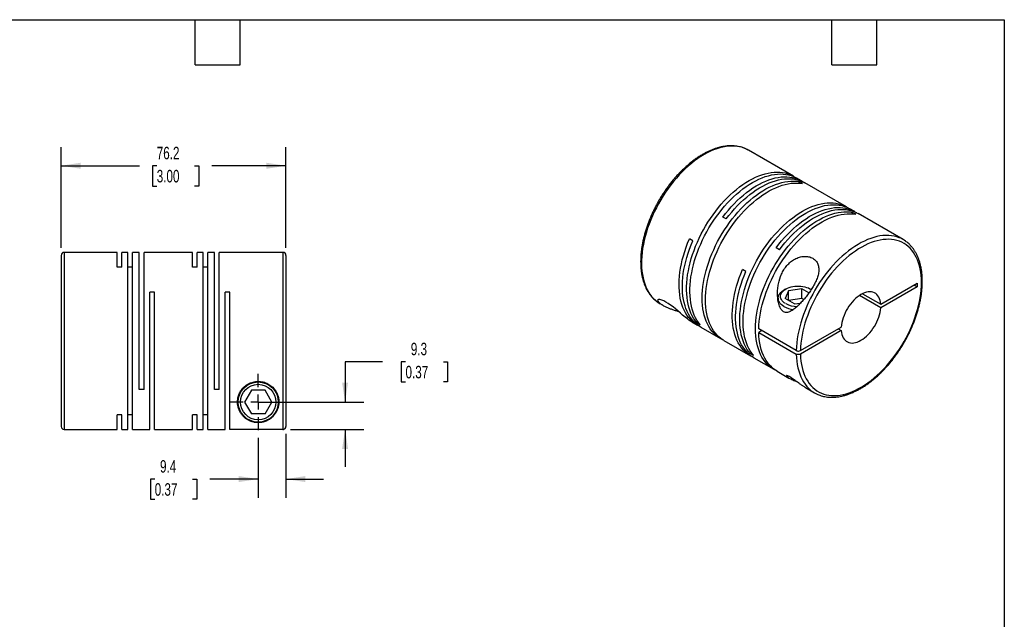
# Model space of a CAD drawing. Header units: millimetres. Extents: x 13 to 546, y 13 to 419.
# Tile 3 of 3: x 212 to 546, y 216 to 419. Entities that reach past the tile are written whole.
import ezdxf

# ---------------------------------------------------------------- set-up
doc = ezdxf.new("R2010")
doc.units = ezdxf.units.MM
doc.header["$LTSCALE"] = 2
doc.linetypes.add('SLD-Center', pattern=[19.05, 15.24, -1.27, 1.27, -1.27])
doc.linetypes.add('SLD-Solid', pattern=[0])
doc.layers.add('CENTER', color=40, linetype='SLD-Center')
doc.layers.add('DIMENSIONS', color=140, linetype='SLD-Solid', lineweight=25)
doc.layers.add('TEXT', color=140, linetype='SLD-Solid', lineweight=25)
doc.styles.add('SLDTEXTSTYLE0', font='TXT', dxfattribs={"width": 0.7})
doc.dimstyles.new('SLDDIMSTYLE0', dxfattribs={"dimtxt": 4.316016, "dimasz": 6.604, "dimexe": 0, "dimexo": 0.0625, "dimgap": 1.079004, "dimtad": 0, "dimtih": 1, "dimtoh": 1, "dimdec": 1, "dimrnd": 1e-09, "dimzin": 12, "dimdsep": 46, "dimtxsty": 'SLDTEXTSTYLE0', "dimsah": 1, "dimcen": 0.09, "dimadec": 0, "dimazin": 3, "dimtfac": 1, "dimtdec": 1, "dimtmove": 0, "dimatfit": 0, "dimfxl": 0, "dimfrac": 2, "dimtolj": 1, "dimtzin": 12, "dimarcsym": 0})
doc.dimstyles.new('SLDDIMSTYLE4', dxfattribs={"dimtxt": 4.316016, "dimasz": 6.604, "dimexe": 0, "dimexo": 0.0625, "dimgap": 1.079004, "dimtad": 0, "dimtih": 1, "dimtoh": 1, "dimdec": 1, "dimrnd": 1e-09, "dimzin": 12, "dimdsep": 46, "dimtxsty": 'SLDTEXTSTYLE0', "dimsah": 1, "dimcen": 0.09, "dimadec": 0, "dimazin": 3, "dimtfac": 1, "dimtdec": 1, "dimtofl": 0, "dimtmove": 0, "dimatfit": 3, "dimfxl": 0, "dimfrac": 2, "dimtolj": 1, "dimtzin": 12, "dimarcsym": 0})

# ---------------------------------------------------------------- blocks, each defined once
blk = doc.blocks.new('_D_5')
at = {"layer": 'DIMENSIONS'}
for p, q in [((293.17, 277.45), (293.17, 257.07)), ((302.57, 278.7), (302.57, 257.07)), ((258.09, 263.42), (256.65, 263.42)), ((256.65, 263.42), (256.65, 256.56)), ((270.92, 263.42), (272.37, 263.42)), ((272.37, 263.42), (272.37, 256.56)), ((293.17, 263.42), (276.77, 263.42)), ((302.57, 263.42), (315.27, 263.42)), ((256.65, 256.56), (258.09, 256.56)), ((272.37, 256.56), (270.92, 256.56))]:
    blk.add_line(p, q, dxfattribs=at)
for points in [[(293.17, 263.42), (286.57, 264.44), (286.57, 262.41)], [(302.57, 263.42), (309.18, 262.41), (309.18, 264.44)]]:
    blk.add_solid(points, dxfattribs=at)
at = {"layer": 'DIMENSIONS', "char_height": 4.233, "attachment_point": 1, "style": 'SLDTEXTSTYLE0'}
for s, insert in [('9.4', (259.89, 269.84)), ('0.37', (258.09, 262.02))]:
    blk.add_mtext(s, dxfattribs=dict(at, insert=insert))
blk = doc.blocks.new('_D_6')
at = {"layer": 'DIMENSIONS'}
for p, q in [((335.33, 303.2), (322.63, 303.2)), ((322.63, 303.2), (322.63, 289.53)), ((343.11, 303.2), (341.66, 303.2)), ((341.66, 303.2), (341.66, 296.34)), ((355.94, 303.2), (357.39, 303.2)), ((357.39, 303.2), (357.39, 296.34)), ((341.66, 296.34), (343.11, 296.34)), ((357.39, 296.34), (355.94, 296.34)), ((295.71, 289.53), (328.98, 289.53)), ((304.11, 280.24), (328.98, 280.24)), ((322.63, 280.24), (322.63, 267.54))]:
    blk.add_line(p, q, dxfattribs=at)
for points in [[(322.63, 289.53), (323.64, 296.14), (321.61, 296.14)], [(322.63, 280.24), (321.61, 273.64), (323.64, 273.64)]]:
    blk.add_solid(points, dxfattribs=at)
at = {"layer": 'DIMENSIONS', "char_height": 4.233, "attachment_point": 1, "style": 'SLDTEXTSTYLE0'}
for s, insert in [('9.3', (344.91, 309.62)), ('0.37', (343.11, 301.79))]:
    blk.add_mtext(s, dxfattribs=dict(at, insert=insert))
blk = doc.blocks.new('_D_7')
at = {"layer": 'DIMENSIONS'}
for p, q in [((226.37, 341.77), (226.37, 375.95)), ((302.57, 341.77), (302.57, 375.95)), ((226.37, 369.6), (252.92, 369.6)), ((258.77, 369.6), (257.32, 369.6)), ((257.32, 369.6), (257.32, 362.74)), ((271.6, 369.6), (273.05, 369.6)), ((273.05, 369.6), (273.05, 362.74)), ((302.57, 369.6), (277.45, 369.6)), ((257.32, 362.74), (258.77, 362.74)), ((273.05, 362.74), (271.6, 362.74))]:
    blk.add_line(p, q, dxfattribs=at)
for points in [[(226.37, 369.6), (232.98, 368.58), (232.98, 370.62)], [(302.57, 369.6), (295.97, 370.62), (295.97, 368.58)]]:
    blk.add_solid(points, dxfattribs=at)
at = {"layer": 'DIMENSIONS', "char_height": 4.233, "attachment_point": 1, "style": 'SLDTEXTSTYLE0'}
for s, insert in [('76.2', (258.77, 376.02)), ('3.00', (258.77, 368.2))]:
    blk.add_mtext(s, dxfattribs=dict(at, insert=insert))
blk = doc.blocks.new('SW_CENTERMARKSYMBOL_2')
at = {"layer": 'CENTER', "color": 0}
for p, q in [((0, 5.08), (0, 9.54)), ((-5.08, 0), (-9.54, 0)), ((0, 0), (-2.54, 0)), ((0, 0), (0, 2.54)), ((0, 0), (0, -2.54)), ((0, 0), (2.54, 0)), ((5.08, 0), (9.54, 0)), ((0, -5.08), (0, -9.54))]:
    blk.add_line(p, q, dxfattribs=at)

msp = doc.modelspace()

# ---------------------------------------------------------------- linework, layer by layer
for p, q in [((459.33, 374.88), (459.27, 374.92)), ((474.6, 366.07), (459.33, 374.88)), ((477.36, 364.47), (475.73, 365.41)), ((477.71, 363.56), (476.57, 364.22)), ((476.57, 363.71), (476.57, 364.22)), ((492.63, 355.66), (478.49, 363.82)), ((495.39, 354.07), (493.77, 355)), ((495.74, 353.16), (494.61, 353.81)), ((494.61, 353.31), (494.61, 353.81)), ((451.83, 351.56), (450.69, 352.22)), ((511.8, 344.6), (496.52, 353.41)), ((440.47, 344.15), (439.34, 344.8)), ((469.86, 341.15), (468.73, 341.81)), ((226.37, 339.23), (226.37, 281.23)), ((245.37, 340.23), (227.37, 340.23)), ((227.37, 340.23), (227.37, 280.23)), ((245.37, 335.29), (245.37, 340.23)), ((248.97, 340.23), (246.97, 340.23)), ((246.97, 335.29), (246.97, 340.23)), ((248.97, 280.23), (248.97, 340.23)), ((252.87, 340.23), (250.57, 340.23)), ((250.57, 280.23), (250.57, 340.23)), ((252.87, 293.73), (252.87, 340.23)), ((270.87, 340.23), (254.47, 340.23)), ((254.47, 293.73), (254.47, 340.23)), ((270.87, 335.29), (270.87, 340.23)), ((274.47, 340.23), (272.47, 340.23)), ((272.47, 335.29), (272.47, 340.23)), ((274.47, 280.23), (274.47, 340.23)), ((278.37, 340.23), (276.07, 340.23)), ((276.07, 280.23), (276.07, 340.23)), ((278.37, 293.73), (278.37, 340.23)), ((301.57, 340.23), (279.97, 340.23)), ((279.97, 293.73), (279.97, 340.23)), ((301.57, 340.23), (301.57, 280.24)), ((302.57, 339.23), (302.57, 281.24)), ((246.97, 335.29), (245.37, 335.29)), ((250.57, 335.29), (248.97, 335.29)), ((272.47, 335.29), (270.87, 335.29)), ((276.07, 335.29), (274.47, 335.29)), ((458.5, 333.74), (457.37, 334.39)), ((471.98, 327.8), (471.41, 327.47)), ((472.95, 327.24), (471.76, 324.66)), ((477.42, 327.93), (472.95, 327.24)), ((472.95, 323.97), (472.95, 327.24)), ((479.87, 326.51), (477.42, 327.93)), ((477.42, 324.66), (477.42, 327.93)), ((480.67, 327.68), (480.46, 327.8)), ((504.2, 322.68), (516.6, 329.84)), ((516.6, 328.61), (504.2, 321.46)), ((515.54, 329.23), (516.6, 328.61)), ((516.6, 329.84), (516.6, 328.61)), ((258.07, 326.73), (256.47, 326.73)), ((256.47, 280.23), (256.47, 326.73)), ((258.07, 280.23), (258.07, 326.73)), ((283.57, 326.73), (281.97, 326.73)), ((281.97, 280.23), (281.97, 326.73)), ((283.57, 280.24), (283.57, 326.73)), ((469.42, 324.7), (469.42, 323.91)), ((475.03, 322.78), (471.76, 324.66)), ((477.42, 324.66), (472.96, 323.97)), ((478.11, 324.26), (477.42, 324.66)), ((504.2, 321.46), (496.97, 325.63)), ((498.03, 326.24), (504.2, 322.68)), ((429.33, 322.92), (430.35, 322.33)), ((475.03, 322.78), (477.05, 323.09)), ((440.19, 316.66), (442.06, 315.57)), ((441.89, 316.38), (442.32, 316.64)), ((443.02, 315.73), (441.89, 316.38)), ((443.19, 314.92), (449.91, 311.04)), ((475.59, 306.98), (462.86, 314.33)), ((477.01, 306.98), (490.81, 314.95)), ((489.75, 314.34), (490.81, 313.73)), ((463.92, 313.72), (462.86, 313.11)), ((462.86, 313.11), (475.59, 305.76)), ((490.81, 313.73), (477.01, 305.76)), ((451.04, 310.39), (460.09, 305.16)), ((459.92, 305.98), (460.35, 306.23)), ((461.05, 305.32), (459.92, 305.98)), ((461.22, 304.51), (467.94, 300.63)), ((469.07, 299.98), (473.07, 297.67)), ((254.47, 293.73), (252.87, 293.73)), ((279.97, 293.73), (278.37, 293.73)), ((478.65, 294.45), (481.8, 292.63)), ((290.86, 293.53), (288.55, 289.53)), ((295.48, 293.53), (290.86, 293.53)), ((297.79, 289.53), (295.48, 293.53)), ((288.55, 289.53), (290.86, 285.53)), ((295.48, 285.53), (297.79, 289.53)), ((246.97, 285.18), (245.37, 285.18)), ((245.37, 280.23), (245.37, 285.18)), ((246.97, 280.23), (246.97, 285.18)), ((250.57, 285.18), (248.97, 285.18)), ((272.47, 285.18), (270.87, 285.18)), ((270.87, 280.23), (270.87, 285.18)), ((272.47, 280.23), (272.47, 285.18)), ((276.07, 285.18), (274.47, 285.18)), ((295.48, 285.53), (290.86, 285.53)), ((227.37, 280.23), (245.37, 280.23)), ((246.97, 280.23), (248.97, 280.23)), ((250.57, 280.23), (256.47, 280.23)), ((258.07, 280.23), (270.87, 280.23)), ((272.47, 280.23), (274.47, 280.23)), ((276.07, 280.23), (281.97, 280.23)), ((301.57, 280.24), (283.57, 280.24))]:
    msp.add_line(p, q)
at = {"flags": 128}
for points in [[(459.27, 374.92), (459.04, 375.04), (458.24, 375.43), (457.41, 375.74), (456.54, 375.98), (455.63, 376.16), (454.7, 376.26), (453.74, 376.29), (452.76, 376.25), (451.76, 376.14), (450.73, 375.95), (449.69, 375.7), (448.64, 375.37), (447.57, 374.98), (446.49, 374.52), (445.41, 373.99), (444.33, 373.4), (443.25, 372.74), (442.17, 372.02), (441.09, 371.24), (440.03, 370.4), (438.97, 369.51), (437.93, 368.56), (436.9, 367.56), (435.9, 366.51), (434.92, 365.42), (433.96, 364.28), (433.03, 363.11), (432.12, 361.89), (431.25, 360.64), (430.42, 359.36), (429.62, 358.06), (428.86, 356.73), (428.14, 355.38), (427.46, 354.01), (426.82, 352.63), (426.23, 351.24), (425.69, 349.84), (425.2, 348.44), (424.76, 347.04), (424.36, 345.65), (424.02, 344.27), (423.74, 342.89), (423.5, 341.54), (423.33, 340.2), (423.2, 338.89), (423.13, 337.6), (423.12, 336.34), (423.16, 335.11), (423.26, 333.92), (423.41, 332.77), (423.62, 331.66), (423.88, 330.6), (424.19, 329.58), (424.56, 328.61), (424.98, 327.7), (425.44, 326.84), (425.96, 326.04), (426.53, 325.3), (427.14, 324.62), (427.8, 324.01), (428.5, 323.46), (428.53, 323.44)], [(441.89, 316.38), (441.31, 317.12), (440.79, 317.91), (440.31, 318.77), (439.88, 319.68), (439.51, 320.64), (439.19, 321.65), (438.92, 322.71), (438.7, 323.82), (438.55, 324.97), (438.44, 326.16), (438.39, 327.39), (438.4, 328.65), (438.47, 329.94), (438.58, 331.26), (438.76, 332.6), (438.99, 333.96), (439.27, 335.33), (439.61, 336.72), (440, 338.12), (440.44, 339.52), (440.93, 340.92), (441.47, 342.33), (442.06, 343.72), (442.69, 345.11), (443.37, 346.48), (444.09, 347.84), (444.85, 349.17), (445.65, 350.48), (446.49, 351.77), (447.36, 353.02), (448.27, 354.24), (449.2, 355.43), (450.16, 356.57), (451.15, 357.67), (452.15, 358.72), (453.18, 359.72), (454.23, 360.68), (455.28, 361.57), (456.35, 362.42), (457.43, 363.2), (458.52, 363.92), (459.6, 364.58), (460.69, 365.18), (461.78, 365.71), (462.85, 366.17), (463.92, 366.56), (464.98, 366.89), (466.03, 367.14), (467.05, 367.32), (468.06, 367.43), (469.05, 367.47), (470.01, 367.44), (470.94, 367.33), (471.85, 367.16), (472.72, 366.91), (473.56, 366.59), (474.36, 366.2), (475.12, 365.75), (475.16, 365.72)], [(443.02, 315.73), (442.44, 316.47), (441.92, 317.26), (441.44, 318.11), (441.01, 319.02), (440.64, 319.99), (440.32, 321), (440.05, 322.06), (439.84, 323.17), (439.68, 324.32), (439.57, 325.51), (439.53, 326.74), (439.53, 328), (439.6, 329.29), (439.72, 330.6), (439.89, 331.94), (440.12, 333.3), (440.4, 334.68), (440.74, 336.07), (441.13, 337.46), (441.57, 338.87), (442.06, 340.27), (442.6, 341.67), (443.19, 343.07), (443.82, 344.45), (444.5, 345.83), (445.22, 347.18), (445.98, 348.52), (446.78, 349.83), (447.62, 351.12), (448.49, 352.37), (449.4, 353.59), (450.33, 354.77), (451.29, 355.92), (452.28, 357.01), (453.28, 358.07), (454.31, 359.07), (455.36, 360.02), (456.42, 360.92), (457.49, 361.76), (458.56, 362.55), (459.65, 363.27), (460.74, 363.93), (461.82, 364.52), (462.91, 365.05), (463.98, 365.52), (465.05, 365.91), (466.11, 366.23), (467.16, 366.49), (468.19, 366.67), (469.19, 366.78), (470.18, 366.82), (471.14, 366.79), (472.07, 366.68), (472.98, 366.5), (473.85, 366.26), (474.69, 365.94), (475.49, 365.55), (475.73, 365.41)], [(450.48, 310.73), (450.44, 310.76), (449.66, 311.19), (448.93, 311.69), (448.23, 312.25), (447.58, 312.89), (446.98, 313.58), (446.42, 314.34), (445.91, 315.15), (445.45, 316.03), (445.05, 316.95), (444.69, 317.94), (444.39, 318.97), (444.14, 320.05), (443.94, 321.17), (443.81, 322.33), (443.72, 323.54), (443.69, 324.78), (443.72, 326.05), (443.81, 327.35), (443.94, 328.67), (444.14, 330.02), (444.39, 331.39), (444.69, 332.77), (445.05, 334.16), (445.45, 335.56), (445.91, 336.96), (446.42, 338.37), (446.98, 339.77), (447.58, 341.16), (448.23, 342.54), (448.93, 343.91), (449.66, 345.26), (450.44, 346.59), (451.25, 347.89), (452.1, 349.16), (452.99, 350.4), (453.9, 351.61), (454.84, 352.78), (455.82, 353.91), (456.81, 354.99), (457.82, 356.03), (458.86, 357.01), (459.91, 357.94), (460.97, 358.82), (462.04, 359.64), (463.13, 360.4), (464.21, 361.1), (465.3, 361.74), (466.38, 362.31), (467.47, 362.82), (468.54, 363.26), (469.61, 363.63), (470.66, 363.92), (471.7, 364.15), (472.72, 364.31), (473.72, 364.39), (474.7, 364.41), (475.65, 364.35), (476.57, 364.22)], [(450.69, 352.22), (451.62, 353.41), (452.57, 354.57), (453.55, 355.69), (454.55, 356.75), (455.57, 357.78), (456.61, 358.75), (457.66, 359.67), (458.73, 360.53), (459.8, 361.33), (460.88, 362.08), (461.97, 362.76), (463.06, 363.38), (464.14, 363.93), (465.22, 364.42), (466.3, 364.84), (467.36, 365.19), (468.41, 365.46), (469.44, 365.67), (470.46, 365.81), (471.45, 365.87), (472.42, 365.87), (473.37, 365.79), (474.28, 365.64), (475.17, 365.42), (476.02, 365.12), (476.83, 364.76), (477.61, 364.33), (477.92, 364.13)], [(451.83, 351.56), (452.75, 352.76), (453.7, 353.92), (454.68, 355.03), (455.68, 356.1), (456.7, 357.12), (457.74, 358.09), (458.79, 359.01), (459.86, 359.88), (460.93, 360.68), (462.02, 361.42), (463.1, 362.11), (464.19, 362.73), (465.27, 363.28), (466.36, 363.76), (467.43, 364.18), (468.49, 364.53), (469.54, 364.81), (470.58, 365.02), (471.59, 365.16), (472.59, 365.22), (473.56, 365.21), (474.5, 365.14), (475.41, 364.98), (476.3, 364.76), (477.15, 364.47), (477.96, 364.11), (478.49, 363.82)], [(451.04, 310.39), (450.79, 310.54), (450.06, 311.04), (449.36, 311.6), (448.71, 312.23), (448.11, 312.93), (447.55, 313.68), (447.04, 314.5), (446.58, 315.37), (446.18, 316.3), (445.82, 317.28), (445.52, 318.31), (445.27, 319.39), (445.08, 320.52), (444.94, 321.68), (444.85, 322.89), (444.83, 324.12), (444.85, 325.4), (444.94, 326.7), (445.08, 328.02), (445.27, 329.37), (445.52, 330.74), (445.82, 332.12), (446.18, 333.51), (446.58, 334.91), (447.04, 336.31), (447.55, 337.71), (448.11, 339.11), (448.71, 340.51), (449.36, 341.89), (450.06, 343.26), (450.79, 344.61), (451.57, 345.93), (452.38, 347.24), (453.23, 348.51), (454.12, 349.75), (455.03, 350.96), (455.98, 352.13), (456.95, 353.25), (457.94, 354.34), (458.96, 355.37), (459.99, 356.36), (461.04, 357.29), (462.1, 358.17), (463.18, 358.99), (464.26, 359.75), (465.34, 360.45), (466.43, 361.09), (467.52, 361.66), (468.6, 362.17), (469.67, 362.6), (470.74, 362.97), (471.79, 363.27), (472.83, 363.5), (473.85, 363.66), (474.85, 363.74), (475.83, 363.75), (476.78, 363.7), (477.71, 363.56)], [(459.92, 305.98), (459.34, 306.71), (458.82, 307.5), (458.34, 308.36), (457.91, 309.27), (457.54, 310.23), (457.22, 311.24), (456.95, 312.31), (456.74, 313.41), (456.58, 314.56), (456.47, 315.75), (456.43, 316.98), (456.43, 318.24), (456.5, 319.53), (456.62, 320.85), (456.79, 322.19), (457.02, 323.55), (457.3, 324.92), (457.64, 326.31), (458.03, 327.71), (458.47, 329.11), (458.96, 330.51), (459.5, 331.92), (460.09, 333.31), (460.72, 334.7), (461.4, 336.07), (462.12, 337.43), (462.88, 338.76), (463.68, 340.08), (464.52, 341.36), (465.39, 342.61), (466.3, 343.83), (467.23, 345.02), (468.19, 346.16), (469.18, 347.26), (470.18, 348.31), (471.21, 349.31), (472.26, 350.27), (473.32, 351.17), (474.39, 352.01), (475.46, 352.79), (476.55, 353.51), (477.64, 354.17), (478.72, 354.77), (479.81, 355.3), (480.88, 355.76), (481.95, 356.15), (483.01, 356.48), (484.06, 356.73), (485.09, 356.91), (486.09, 357.02), (487.08, 357.06), (488.04, 357.03), (488.97, 356.93), (489.88, 356.75), (490.75, 356.5), (491.59, 356.18), (492.39, 355.8), (493.15, 355.34), (493.19, 355.31)], [(461.05, 305.32), (460.48, 306.06), (459.95, 306.85), (459.47, 307.7), (459.05, 308.61), (458.67, 309.58), (458.35, 310.59), (458.08, 311.65), (457.87, 312.76), (457.71, 313.91), (457.6, 315.1), (457.56, 316.33), (457.56, 317.59), (457.63, 318.88), (457.75, 320.19), (457.92, 321.53), (458.15, 322.89), (458.43, 324.27), (458.77, 325.66), (459.16, 327.06), (459.6, 328.46), (460.09, 329.86), (460.63, 331.26), (461.22, 332.66), (461.85, 334.05), (462.53, 335.42), (463.25, 336.77), (464.01, 338.11), (464.82, 339.42), (465.65, 340.71), (466.52, 341.96), (467.43, 343.18), (468.36, 344.36), (469.32, 345.51), (470.31, 346.6), (471.32, 347.66), (472.34, 348.66), (473.39, 349.61), (474.45, 350.51), (475.52, 351.35), (476.6, 352.14), (477.68, 352.86), (478.77, 353.52), (479.85, 354.11), (480.94, 354.64), (482.02, 355.11), (483.09, 355.5), (484.14, 355.82), (485.19, 356.08), (486.22, 356.26), (487.22, 356.37), (488.21, 356.41), (489.17, 356.38), (490.11, 356.27), (491.01, 356.1), (491.88, 355.85), (492.72, 355.53), (493.52, 355.14), (493.77, 355)], [(468.52, 300.33), (468.47, 300.35), (467.69, 300.78), (466.96, 301.28), (466.26, 301.85), (465.61, 302.48), (465.01, 303.17), (464.45, 303.93), (463.94, 304.74), (463.48, 305.62), (463.08, 306.55), (462.72, 307.53), (462.42, 308.56), (462.17, 309.64), (461.98, 310.76), (461.84, 311.93), (461.75, 313.13), (461.73, 314.37), (461.75, 315.64), (461.84, 316.94), (461.98, 318.27), (462.17, 319.61), (462.42, 320.98), (462.72, 322.36), (463.08, 323.75), (463.48, 325.15), (463.94, 326.55), (464.45, 327.96), (465.01, 329.36), (465.61, 330.75), (466.26, 332.13), (466.96, 333.5), (467.69, 334.85), (468.47, 336.18), (469.28, 337.48), (470.13, 338.75), (471.02, 340), (471.93, 341.2), (472.88, 342.37), (473.85, 343.5), (474.84, 344.58), (475.86, 345.62), (476.89, 346.6), (477.94, 347.54), (479, 348.41), (480.08, 349.23), (481.16, 350), (482.24, 350.7), (483.33, 351.33), (484.42, 351.9), (485.5, 352.41), (486.57, 352.85), (487.64, 353.22), (488.69, 353.51), (489.73, 353.74), (490.75, 353.9), (491.75, 353.98), (492.73, 354), (493.68, 353.94), (494.61, 353.81)], [(468.73, 341.81), (469.65, 343), (470.6, 344.16), (471.58, 345.28), (472.58, 346.35), (473.6, 347.37), (474.64, 348.34), (475.69, 349.26), (476.76, 350.12), (477.83, 350.92), (478.92, 351.67), (480, 352.35), (481.09, 352.97), (482.17, 353.52), (483.26, 354.01), (484.33, 354.43), (485.39, 354.78), (486.44, 355.06), (487.48, 355.26), (488.49, 355.4), (489.48, 355.47), (490.46, 355.46), (491.4, 355.38), (492.31, 355.23), (493.2, 355.01), (494.05, 354.71), (494.86, 354.35), (495.64, 353.92), (495.95, 353.72)], [(469.86, 341.15), (470.78, 342.35), (471.73, 343.51), (472.71, 344.62), (473.71, 345.69), (474.73, 346.71), (475.77, 347.69), (476.82, 348.6), (477.89, 349.47), (478.96, 350.27), (480.05, 351.01), (481.13, 351.7), (482.22, 352.32), (483.31, 352.87), (484.39, 353.36), (485.46, 353.77), (486.52, 354.12), (487.57, 354.4), (488.61, 354.61), (489.62, 354.75), (490.62, 354.81), (491.59, 354.8), (492.53, 354.73), (493.45, 354.58), (494.33, 354.35), (495.18, 354.06), (495.99, 353.7), (496.52, 353.41)], [(462.86, 314.33), (462.92, 315.63), (463.03, 316.96), (463.2, 318.32), (463.43, 319.69), (463.71, 321.08), (464.05, 322.49), (464.44, 323.9), (464.88, 325.32), (465.37, 326.74), (465.92, 328.16), (466.51, 329.58), (467.16, 330.98), (467.84, 332.37), (468.57, 333.74), (469.35, 335.09), (470.16, 336.42), (471.01, 337.72), (471.89, 338.99), (472.81, 340.22), (473.76, 341.41), (474.73, 342.57), (475.73, 343.67), (476.76, 344.73), (477.8, 345.74), (478.86, 346.7), (479.93, 347.6), (481.02, 348.44), (482.11, 349.22), (483.21, 349.94), (484.31, 350.6), (485.41, 351.18), (486.51, 351.7), (487.6, 352.15), (488.68, 352.53), (489.75, 352.84), (490.8, 353.08), (491.83, 353.24), (492.85, 353.33), (493.84, 353.35), (494.8, 353.29), (495.74, 353.16)], [(442.64, 315.27), (442.57, 315.3), (441.79, 315.74), (441.04, 316.24), (440.34, 316.82), (439.69, 317.46), (439.08, 318.17), (438.52, 318.94), (438.01, 319.78), (437.55, 320.67), (437.15, 321.61), (436.79, 322.62), (436.49, 323.67), (436.25, 324.77), (436.07, 325.91), (435.94, 327.1), (435.86, 328.33), (435.85, 329.59), (435.89, 330.88), (435.99, 332.21), (436.14, 333.55), (436.35, 334.92), (436.62, 336.31), (436.94, 337.71), (437.32, 339.12), (437.75, 340.54), (438.23, 341.96), (438.76, 343.39), (439.34, 344.8)], [(443.19, 314.92), (442.68, 315.24), (441.96, 315.76), (441.28, 316.35), (440.64, 317.01), (440.05, 317.72), (439.51, 318.5), (439.02, 319.34), (438.58, 320.23), (438.19, 321.18), (437.86, 322.18), (437.57, 323.23), (437.34, 324.32), (437.17, 325.46), (437.05, 326.64), (436.99, 327.86), (436.98, 329.11), (437.03, 330.39), (437.13, 331.7), (437.29, 333.04), (437.5, 334.39), (437.77, 335.76), (438.09, 337.15), (438.47, 338.54), (438.89, 339.94), (439.37, 341.35), (439.9, 342.75), (440.47, 344.15)], [(510.98, 345.02), (510.5, 345.22), (509.65, 345.52), (508.78, 345.75), (507.87, 345.9), (506.93, 345.98), (505.96, 346), (504.97, 345.94), (503.96, 345.81), (502.93, 345.61), (501.89, 345.33), (500.83, 344.99), (499.76, 344.58), (498.69, 344.1), (497.6, 343.56), (496.52, 342.95), (495.44, 342.27), (494.36, 341.54), (493.29, 340.74), (492.22, 339.89), (491.17, 338.98), (490.13, 338.02), (489.11, 337.01), (488.11, 335.95), (487.14, 334.84), (486.18, 333.7), (485.26, 332.51), (484.37, 331.29), (483.5, 330.03), (482.68, 328.74), (481.89, 327.43), (481.14, 326.1), (480.43, 324.74), (479.76, 323.37), (479.14, 321.99), (478.56, 320.59), (478.03, 319.2), (477.55, 317.8), (477.12, 316.4), (476.74, 315.01), (476.41, 313.63), (476.14, 312.26), (475.92, 310.91), (475.76, 309.57), (475.65, 308.27), (475.59, 306.98)], [(477.01, 305.76), (477.06, 304.56), (477.17, 303.4), (477.34, 302.28), (477.56, 301.21), (477.83, 300.18), (478.16, 299.2), (478.53, 298.26), (478.96, 297.39), (479.44, 296.57), (479.97, 295.8), (480.55, 295.1), (481.17, 294.46), (481.83, 293.89), (482.54, 293.38), (483.29, 292.93), (484.08, 292.56), (484.9, 292.25), (485.75, 292.02), (486.64, 291.85), (487.56, 291.76), (488.5, 291.73), (489.47, 291.78), (490.46, 291.9), (491.47, 292.09), (492.5, 292.35), (493.54, 292.68), (494.59, 293.08), (495.64, 293.55), (496.71, 294.08), (497.77, 294.68), (498.83, 295.34), (499.89, 296.07), (500.95, 296.85), (501.99, 297.69), (503.03, 298.59), (504.04, 299.54), (505.04, 300.54), (506.02, 301.58), (506.98, 302.67), (507.91, 303.81), (508.81, 304.98), (509.69, 306.19), (510.53, 307.43), (511.33, 308.7), (512.1, 309.99), (512.83, 311.31), (513.51, 312.65), (514.16, 314), (514.76, 315.36), (515.31, 316.73), (515.81, 318.11), (516.27, 319.48), (516.67, 320.85), (517.02, 322.21), (517.32, 323.57), (517.57, 324.91), (517.76, 326.23), (517.9, 327.52), (517.98, 328.8), (518.01, 330.04), (517.98, 331.26), (517.9, 332.43), (517.76, 333.57), (517.57, 334.67), (517.32, 335.73), (517.02, 336.73), (516.67, 337.69), (516.27, 338.59), (515.81, 339.44), (515.31, 340.23), (514.76, 340.97), (514.16, 341.64), (513.51, 342.25), (512.83, 342.79), (512.1, 343.27), (511.33, 343.67), (510.53, 344.02), (509.69, 344.29), (508.81, 344.49), (507.91, 344.62), (506.98, 344.68), (506.02, 344.66), (505.04, 344.58), (504.04, 344.42), (503.03, 344.2), (501.99, 343.9), (500.95, 343.54), (499.89, 343.1), (498.83, 342.6), (497.77, 342.04), (496.71, 341.41), (495.64, 340.71), (494.59, 339.96), (493.54, 339.15), (492.5, 338.28), (491.47, 337.35), (490.46, 336.38), (489.47, 335.36), (488.5, 334.29), (487.56, 333.17), (486.64, 332.02), (485.75, 330.83), (484.9, 329.6), (484.08, 328.35), (483.29, 327.06), (482.54, 325.76), (481.83, 324.43), (481.17, 323.09), (480.55, 321.73), (479.97, 320.36), (479.44, 318.99), (478.96, 317.62), (478.53, 316.24), (478.16, 314.87), (477.83, 313.52), (477.56, 312.17), (477.34, 310.84), (477.17, 309.53), (477.06, 308.24), (477.01, 306.98)], [(460.67, 304.86), (460.34, 305.03), (459.58, 305.48), (458.85, 306.01), (458.18, 306.6), (457.54, 307.25), (456.95, 307.97), (456.41, 308.75), (455.92, 309.58), (455.48, 310.48), (455.09, 311.42), (454.76, 312.42), (454.47, 313.47), (454.24, 314.57), (454.07, 315.71), (453.95, 316.89), (453.89, 318.1), (453.88, 319.35), (453.93, 320.64), (454.03, 321.95), (454.19, 323.28), (454.4, 324.63), (454.67, 326.01), (454.99, 327.39), (455.37, 328.79), (455.79, 330.19), (456.27, 331.59), (456.8, 332.99), (457.37, 334.39)], [(461.22, 304.51), (460.71, 304.83), (459.99, 305.35), (459.31, 305.94), (458.67, 306.6), (458.09, 307.31), (457.55, 308.09), (457.05, 308.93), (456.61, 309.82), (456.22, 310.77), (455.89, 311.77), (455.61, 312.82), (455.38, 313.91), (455.2, 315.05), (455.08, 316.23), (455.02, 317.45), (455.01, 318.7), (455.06, 319.98), (455.16, 321.29), (455.32, 322.63), (455.54, 323.98), (455.8, 325.35), (456.13, 326.74), (456.5, 328.13), (456.93, 329.53), (457.4, 330.94), (457.93, 332.34), (458.5, 333.74)], [(471.41, 321.92), (470.92, 322.24), (470.49, 322.58), (470.13, 322.95), (469.84, 323.34), (469.62, 323.75), (469.48, 324.17), (469.42, 324.59), (469.44, 325.02), (469.54, 325.44), (469.72, 325.85), (469.97, 326.25), (470.3, 326.63), (470.7, 326.99), (471.16, 327.32), (471.41, 327.47)], [(471.98, 322.9), (471.52, 323.2), (471.13, 323.52), (470.8, 323.87), (470.54, 324.23), (470.36, 324.61), (470.25, 325.01), (470.22, 325.4), (470.27, 325.8), (470.4, 326.18), (470.6, 326.56), (470.87, 326.92), (471.22, 327.27), (471.63, 327.58), (472.1, 327.87), (472.63, 328.12), (473.2, 328.34), (473.81, 328.52), (474.45, 328.66), (475.11, 328.76), (475.79, 328.81), (476.48, 328.81), (477.16, 328.77), (477.83, 328.69), (478.48, 328.56), (479.1, 328.39), (479.68, 328.18), (480.21, 327.94), (480.67, 327.67)], [(440.19, 316.67), (439.7, 316.96), (439.19, 317.31), (438.65, 317.71), (437.9, 318.32), (437.06, 319.02), (436.28, 319.69), (435.44, 320.41), (434.63, 321.08), (433.79, 321.75), (432.98, 322.36), (432.16, 322.92), (431.39, 323.4), (430.65, 323.79), (429.96, 324.08), (429.38, 324.24), (428.92, 324.27), (428.64, 324.15), (428.59, 323.92), (428.74, 323.61), (428.94, 323.37), (429.21, 323.12), (429.55, 322.84), (429.97, 322.56), (429.97, 322.56)], [(504.2, 322.68), (504.12, 323.36), (503.99, 323.98), (503.79, 324.56), (503.55, 325.08), (503.25, 325.54), (502.9, 325.94), (502.5, 326.27), (502.06, 326.53), (501.58, 326.72), (501.07, 326.84), (500.52, 326.88), (499.95, 326.84), (499.36, 326.73), (498.75, 326.55), (498.13, 326.29), (497.5, 325.96), (496.88, 325.57), (496.26, 325.11), (495.65, 324.59), (495.06, 324.02), (494.49, 323.39), (493.94, 322.72), (493.43, 322.01), (492.95, 321.27), (492.51, 320.5), (492.11, 319.71), (491.76, 318.91), (491.46, 318.1), (491.21, 317.3), (491.02, 316.5), (490.89, 315.71), (490.81, 314.95)], [(428.53, 323.44), (429.24, 322.97), (429.33, 322.92)], [(490.81, 313.73), (490.89, 313.06), (491.02, 312.43), (491.21, 311.85), (491.46, 311.33), (491.76, 310.87), (492.11, 310.47), (492.51, 310.14), (492.95, 309.88), (493.43, 309.69), (493.94, 309.57), (494.49, 309.53), (495.06, 309.57), (495.65, 309.68), (496.26, 309.86), (496.88, 310.12), (497.5, 310.45), (498.13, 310.84), (498.75, 311.3), (499.36, 311.82), (499.95, 312.39), (500.52, 313.02), (501.07, 313.69), (501.58, 314.4), (502.06, 315.14), (502.5, 315.91), (502.9, 316.7), (503.25, 317.5), (503.55, 318.31), (503.79, 319.11), (503.99, 319.91), (504.12, 320.7), (504.2, 321.46)], [(469.07, 299.98), (468.57, 300.29), (467.84, 300.82), (467.16, 301.41), (466.51, 302.08), (465.92, 302.8), (465.37, 303.59), (464.88, 304.44), (464.44, 305.35), (464.05, 306.32), (463.71, 307.33), (463.43, 308.4), (463.2, 309.51), (463.03, 310.67), (462.92, 311.87), (462.86, 313.11)], [(475.59, 305.76), (475.65, 304.54), (475.76, 303.36), (475.92, 302.22), (476.14, 301.12), (476.41, 300.07), (476.74, 299.06), (477.12, 298.11), (477.55, 297.21), (478.03, 296.36), (478.56, 295.58), (479.14, 294.85), (479.76, 294.19), (480.43, 293.59), (480.99, 293.15)]]:
    msp.add_lwpolyline(points, dxfattribs=at)
for radius in [6.8, 6]:
    msp.add_circle((293.17, 289.53), radius)
for centre, radius, start, end in [((506.79, 335.92), 10.02, 54.6828, 65.2628), ((227.37, 339.23), 1, 90, 180), ((301.57, 339.23), 1, 0, 90), ((475.77, 329.89), 9.08, 241.3485, 262.704), ((475.98, 330.32), 8.42, 241.6692, 269.1469), ((486.81, 301.31), 10.02, 234.5363, 245.4593), ((227.37, 281.23), 1, 180, 270)]:
    msp.add_arc(centre, radius, start, end)
for points, knots in [([(459.26, 374.91), (459.09, 375.01), (458.67, 375.25), (457.96, 375.56), (457.13, 375.86), (456.28, 376.08), (455.4, 376.25), (454.49, 376.35), (453.56, 376.39), (452.6, 376.36), (451.63, 376.26), (450.63, 376.1), (449.63, 375.88), (448.61, 375.59), (447.58, 375.24), (446.54, 374.82), (445.5, 374.35), (444.45, 373.81), (443.41, 373.21), (442.37, 372.56), (441.34, 371.85), (440.31, 371.09), (439.29, 370.27), (438.29, 369.41), (437.3, 368.49), (436.33, 367.54), (435.37, 366.54), (434.44, 365.49), (433.53, 364.41), (432.64, 363.3), (431.79, 362.15), (430.96, 360.97), (430.16, 359.76), (429.4, 358.52), (428.67, 357.27), (427.97, 355.99), (427.32, 354.7), (426.7, 353.4), (426.13, 352.08), (425.6, 350.76), (425.11, 349.43), (424.66, 348.1), (424.26, 346.77), (423.91, 345.45), (423.61, 344.14), (423.35, 342.83), (423.14, 341.54), (422.99, 340.27), (422.88, 339.01), (422.82, 337.78), (422.82, 336.57), (422.87, 335.39), (422.96, 334.24), (423.11, 333.13), (423.31, 332.05), (423.57, 331.01), (423.87, 330.01), (424.22, 329.05), (424.62, 328.15), (425.07, 327.29), (425.57, 326.49), (426.11, 325.74), (426.69, 325.04), (427.32, 324.41), (427.91, 323.88), (428.32, 323.59), (428.48, 323.48)], [0, 0, 0, 0, 0.010452, 0.025805, 0.041167, 0.056557, 0.071991, 0.08748, 0.10303, 0.118644, 0.134319, 0.15005, 0.165828, 0.181644, 0.19749, 0.213357, 0.229238, 0.245128, 0.261021, 0.276913, 0.292803, 0.308687, 0.324567, 0.34044, 0.356307, 0.372167, 0.388023, 0.403873, 0.419718, 0.435559, 0.451397, 0.467232, 0.483065, 0.498897, 0.514728, 0.53056, 0.546392, 0.562225, 0.578061, 0.5939, 0.609742, 0.625589, 0.64144, 0.657298, 0.673162, 0.689032, 0.70491, 0.720796, 0.736689, 0.752589, 0.768495, 0.784406, 0.800321, 0.816233, 0.83214, 0.848036, 0.863912, 0.87976, 0.895572, 0.911338, 0.927048, 0.942696, 0.958278, 0.973793, 0.989249, 1, 1, 1, 1]), ([(482.7, 292.18), (482.86, 292.1), (483.28, 291.91), (483.99, 291.66), (484.84, 291.43), (485.73, 291.27), (486.63, 291.17), (487.57, 291.13), (488.52, 291.16), (489.49, 291.25), (490.49, 291.41), (491.49, 291.63), (492.51, 291.92), (493.54, 292.28), (494.58, 292.69), (495.62, 293.17), (496.67, 293.7), (497.71, 294.3), (498.75, 294.95), (499.78, 295.66), (500.81, 296.42), (501.83, 297.24), (502.83, 298.1), (503.82, 299.02), (504.8, 299.97), (505.75, 300.97), (506.68, 302.02), (507.59, 303.1), (508.48, 304.21), (509.34, 305.36), (510.16, 306.54), (510.96, 307.75), (511.73, 308.98), (512.46, 310.24), (513.15, 311.51), (513.8, 312.8), (514.42, 314.11), (515, 315.43), (515.53, 316.75), (516.02, 318.08), (516.46, 319.4), (516.86, 320.73), (517.21, 322.05), (517.52, 323.37), (517.78, 324.67), (517.98, 325.97), (518.14, 327.24), (518.25, 328.5), (518.3, 329.73), (518.31, 330.94), (518.26, 332.12), (518.16, 333.27), (518.02, 334.38), (517.81, 335.46), (517.56, 336.5), (517.26, 337.5), (516.91, 338.46), (516.51, 339.36), (516.06, 340.22), (515.56, 341.02), (515.02, 341.77), (514.44, 342.47), (513.81, 343.1), (513.21, 343.64), (512.8, 343.93), (512.63, 344.05)], [0, 0, 0, 0, 0.009205, 0.024819, 0.040463, 0.05615, 0.071893, 0.087699, 0.103569, 0.119502, 0.135491, 0.151528, 0.167604, 0.18371, 0.199838, 0.215981, 0.232132, 0.248286, 0.26444, 0.280591, 0.296737, 0.312878, 0.329012, 0.34514, 0.361262, 0.377378, 0.393489, 0.409595, 0.425697, 0.441795, 0.457891, 0.473984, 0.490077, 0.506169, 0.52226, 0.538353, 0.554447, 0.570543, 0.586643, 0.602746, 0.618853, 0.634965, 0.651084, 0.667208, 0.68334, 0.699479, 0.715626, 0.73178, 0.747942, 0.76411, 0.780283, 0.796459, 0.812634, 0.828803, 0.84496, 0.861097, 0.877207, 0.893279, 0.909305, 0.925274, 0.94118, 0.957018, 0.97279, 0.9885, 1, 1, 1, 1]), ([(471.27, 320.14), (471.48, 320.02), (471.7, 319.95), (472.14, 319.88), (472.36, 319.89), (473.02, 320), (473.44, 320.18), (474.26, 320.64), (474.65, 320.92), (475.42, 321.52), (475.8, 321.85), (476.54, 322.56), (476.91, 322.94), (477.65, 323.72), (478.01, 324.13), (478.72, 324.97), (479.06, 325.41), (479.74, 326.31), (480.08, 326.77), (480.72, 327.73), (481.03, 328.22), (481.6, 329.21), (481.87, 329.71), (482.23, 330.49), (482.35, 330.75), (482.56, 331.27), (482.66, 331.53), (482.83, 332.05), (482.91, 332.31), (483.04, 332.84), (483.09, 333.1), (483.17, 333.61), (483.2, 333.86), (483.23, 334.37), (483.22, 334.61), (483.17, 335.34), (483.07, 335.8), (482.82, 336.44), (482.72, 336.65), (482.49, 337.04), (482.36, 337.22), (482.06, 337.56), (481.9, 337.72), (481.54, 338.01), (481.16, 338.27), (480.72, 338.48), (480.26, 338.65), (480.02, 338.72), (479.28, 338.88), (478.76, 338.92), (477.68, 338.86), (477.15, 338.77), (476.35, 338.53), (476.09, 338.44), (475.56, 338.22), (475.31, 338.1), (474.56, 337.69), (474.09, 337.36), (473.42, 336.81), (473.2, 336.61), (472.8, 336.21), (472.6, 336), (472.04, 335.34), (471.7, 334.88), (471.09, 333.89), (470.82, 333.39), (470.12, 331.83), (469.78, 330.74), (469.44, 329.05), (469.35, 328.48), (469.24, 327.34), (469.22, 326.77), (469.22, 325.64), (469.26, 325.07), (469.39, 323.93), (469.49, 323.37), (469.71, 322.55), (469.8, 322.28), (470, 321.76), (470.12, 321.5), (470.31, 321.15), (470.38, 321.03), (470.54, 320.82), (470.62, 320.71), (470.88, 320.42), (471.06, 320.26), (471.27, 320.14)], [0, 0, 0, 0, 0.015625, 0.015625, 0.03125, 0.03125, 0.0625, 0.0625, 0.09375, 0.09375, 0.125, 0.125, 0.15625, 0.15625, 0.1875, 0.1875, 0.21875, 0.21875, 0.25, 0.25, 0.28125, 0.28125, 0.3125, 0.3125, 0.328125, 0.328125, 0.34375, 0.34375, 0.359375, 0.359375, 0.375, 0.375, 0.390625, 0.390625, 0.40625, 0.40625, 0.4375, 0.4375, 0.453125, 0.453125, 0.46875, 0.46875, 0.484375, 0.484375, 0.5, 0.515625, 0.515625, 0.53125, 0.53125, 0.5625, 0.5625, 0.59375, 0.59375, 0.609375, 0.609375, 0.625, 0.625, 0.65625, 0.65625, 0.671875, 0.671875, 0.6875, 0.6875, 0.71875, 0.71875, 0.75, 0.75, 0.8125, 0.8125, 0.84375, 0.84375, 0.875, 0.875, 0.90625, 0.90625, 0.9375, 0.9375, 0.953125, 0.953125, 0.96875, 0.96875, 0.976563, 0.976563, 0.984375, 0.984375, 1, 1, 1, 1]), ([(429.97, 322.56), (430.25, 322.4), (430.82, 322.05), (431.83, 321.58), (432.87, 321.16), (433.94, 320.77), (434.86, 320.47), (435.45, 320.3), (435.63, 320.24)], [0, 0, 0, 0, 0.202355, 0.407759, 0.578204, 0.748669, 0.924148, 1, 1, 1, 1]), ([(475.59, 306.98), (475.68, 306.93), (475.79, 306.89), (476.04, 306.83), (476.17, 306.81), (476.56, 306.81), (476.82, 306.88), (477.01, 306.98)], [0, 0, 0, 0, 0.25, 0.25, 0.5, 0.5, 1, 1, 1, 1]), ([(477.01, 305.76), (476.91, 305.71), (476.8, 305.66), (476.56, 305.61), (476.43, 305.59), (476.04, 305.59), (475.78, 305.65), (475.59, 305.76)], [0, 0, 0, 0, 0.25, 0.25, 0.5, 0.5, 1, 1, 1, 1]), ([(473.39, 298.06), (473.28, 298.12), (473.07, 298.24), (472.82, 298.35), (472.6, 298.43), (472.42, 298.48), (472.28, 298.48), (472.2, 298.42), (472.24, 298.29), (472.43, 298.09), (472.8, 297.82), (473.34, 297.51), (473.98, 297.2), (474.7, 296.88), (475.29, 296.63), (475.66, 296.47), (475.76, 296.42)], [0, 0, 0, 0, 0.042384, 0.080183, 0.119041, 0.169294, 0.220739, 0.2971, 0.375154, 0.48179, 0.591045, 0.6959, 0.803551, 0.885067, 0.968727, 1, 1, 1, 1]), ([(478.66, 294.45), (478.61, 294.48), (478.34, 294.62), (477.77, 294.99), (476.95, 295.56), (476.17, 296.12), (475.46, 296.64), (474.92, 297.04), (474.43, 297.39), (473.93, 297.73), (473.6, 297.93), (473.39, 298.06)], [0, 0, 0, 0, 0.034116, 0.207376, 0.370712, 0.53818, 0.642664, 0.749503, 0.818058, 0.888331, 1, 1, 1, 1]), ([(293.17, 282.53), (293.47, 282.53), (293.76, 282.55), (294.31, 282.62), (294.58, 282.67), (295.32, 282.85), (295.76, 283.02), (296.55, 283.39), (296.9, 283.59), (297.53, 284.04), (297.82, 284.29), (298.35, 284.81), (298.59, 285.09), (299.03, 285.69), (299.23, 286.01), (299.57, 286.67), (299.71, 287.01), (299.95, 287.74), (300.04, 288.12), (300.16, 288.92), (300.18, 289.32), (300.16, 290.16), (300.11, 290.59), (299.96, 291.25), (299.9, 291.47), (299.76, 291.91), (299.68, 292.13), (299.49, 292.57), (299.38, 292.78), (299.13, 293.22), (299, 293.43), (298.7, 293.84), (298.54, 294.04), (298.18, 294.43), (297.99, 294.62), (297.38, 295.15), (296.93, 295.46), (296.19, 295.86), (295.93, 295.98), (295.4, 296.18), (295.13, 296.26), (294.57, 296.4), (294.28, 296.45), (293.71, 296.52), (293.13, 296.55), (292.56, 296.51), (291.98, 296.44), (291.7, 296.38), (290.87, 296.17), (290.34, 295.96), (289.35, 295.43), (288.91, 295.11), (288.31, 294.58), (288.13, 294.39), (287.78, 294), (287.61, 293.8), (287.17, 293.18), (286.94, 292.75), (286.65, 292.09), (286.57, 291.87), (286.43, 291.43), (286.37, 291.21), (286.23, 290.56), (286.19, 290.13), (286.16, 289.29), (286.19, 288.88), (286.37, 287.71), (286.61, 286.99), (287.12, 285.99), (287.32, 285.67), (287.76, 285.08), (288, 284.8), (288.53, 284.28), (288.82, 284.04), (289.47, 283.58), (289.82, 283.38), (290.4, 283.1), (290.61, 283.02), (291.05, 282.86), (291.28, 282.79), (291.65, 282.7), (291.78, 282.67), (292.04, 282.63), (292.18, 282.6), (292.59, 282.55), (292.88, 282.53), (293.17, 282.53)], [0, 0, 0, 0, 0.015625, 0.015625, 0.03125, 0.03125, 0.0625, 0.0625, 0.09375, 0.09375, 0.125, 0.125, 0.15625, 0.15625, 0.1875, 0.1875, 0.21875, 0.21875, 0.25, 0.25, 0.28125, 0.28125, 0.3125, 0.3125, 0.328125, 0.328125, 0.34375, 0.34375, 0.359375, 0.359375, 0.375, 0.375, 0.390625, 0.390625, 0.40625, 0.40625, 0.4375, 0.4375, 0.453125, 0.453125, 0.46875, 0.46875, 0.484375, 0.484375, 0.5, 0.515625, 0.515625, 0.53125, 0.53125, 0.5625, 0.5625, 0.59375, 0.59375, 0.609375, 0.609375, 0.625, 0.625, 0.65625, 0.65625, 0.671875, 0.671875, 0.6875, 0.6875, 0.71875, 0.71875, 0.75, 0.75, 0.8125, 0.8125, 0.84375, 0.84375, 0.875, 0.875, 0.90625, 0.90625, 0.9375, 0.9375, 0.953125, 0.953125, 0.96875, 0.96875, 0.976563, 0.976563, 0.984375, 0.984375, 1, 1, 1, 1]), ([(301.57, 280.24), (301.7, 280.24), (301.83, 280.27), (302.08, 280.37), (302.19, 280.44), (302.46, 280.72), (302.57, 280.98), (302.57, 281.24)], [0, 0, 0, 0, 0.25, 0.25, 0.5, 0.5, 1, 1, 1, 1])]:
    msp.add_open_spline(points, degree=3, knots=knots)
at = {"layer": 'TEXT'}
for p, q in [((12.7, 419.1), (546.1, 419.1)), ((271.78, 403.86), (271.78, 419.1)), ((287.02, 403.86), (287.02, 419.1)), ((487.68, 403.86), (487.68, 419.1)), ((502.92, 403.86), (502.92, 419.1)), ((546.1, 419.1), (546.1, 12.7)), ((271.78, 403.86), (287.02, 403.86)), ((487.68, 403.86), (502.92, 403.86))]:
    msp.add_line(p, q, dxfattribs=at)

# ---------------------------------------------------------------- block references
at = {"layer": 'CENTER'}
msp.add_blockref('SW_CENTERMARKSYMBOL_2', (293.17, 289.53), dxfattribs=at)

# ---------------------------------------------------------------- dimensions: what is measured, and where the dimension line sits
at = {"layer": 'DIMENSIONS'}
for base, p1, p2, dimstyle, picture, middle in [((226.37, 369.6), (302.57, 339.23), (226.37, 339.23), 'SLDDIMSTYLE4', '_D_7', (265.19, 369.6)), ((302.57, 263.42), (293.17, 279.99), (302.57, 281.24), 'SLDDIMSTYLE0', '_D_5', (264.51, 263.42))]:
    dim = msp.add_linear_dim(base=base, p1=p1, p2=p2, dimstyle=dimstyle, dxfattribs=at)
    dim.commit()
    dim.dimension.update_dxf_attribs({"geometry": picture, "text_midpoint": middle, "dimtype": 160})
dim = msp.add_linear_dim(base=(322.63, 289.53), p1=(301.57, 280.24), p2=(293.17, 289.53), angle=90, dimstyle='SLDDIMSTYLE0', dxfattribs=at)
dim.commit()
dim.dimension.update_dxf_attribs({"geometry": '_D_6', "text_midpoint": (322.63, 303.2), "dimtype": 160})

doc.saveas('drawing.dxf')
